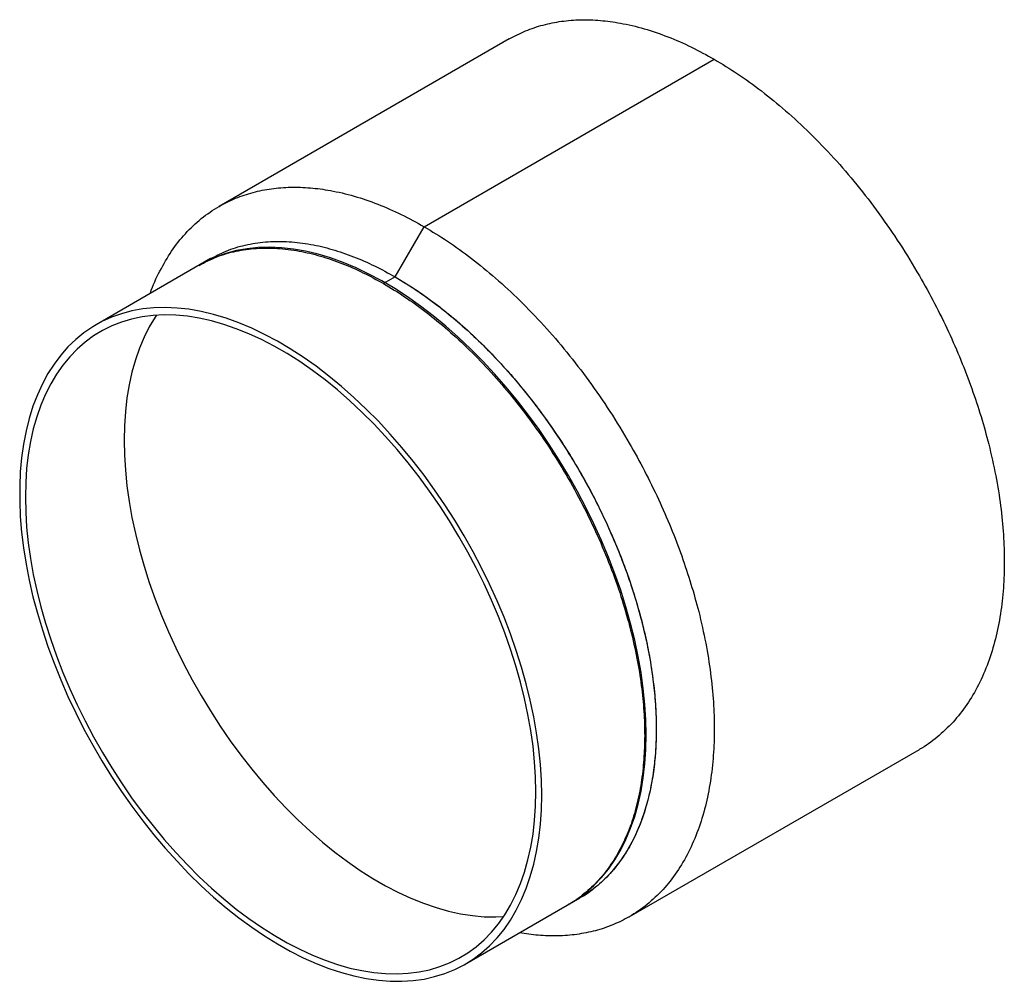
# Paper-space layout '_Isométrica' of a CAD drawing. Header units: millimetres. Extents: x -70 to 50, y -453 to -336.
import ezdxf

# ---------------------------------------------------------------- set-up
doc = ezdxf.new("R2010")
doc.units = ezdxf.units.MM

psp = doc.layouts.new('_Isométrica')

# ---------------------------------------------------------------- linework, layer by layer
at = {"color": 7, "linetype": 'Continuous', "lineweight": 25}
for p, q in [((-10.68, -337.88), (-46.03, -358.29)), ((-21.04, -360.77), (14.32, -340.36)), ((-24.57, -366.89), (-21.04, -360.77)), ((-47.07, -364.66), (-61.04, -372.72)), ((-24.57, -366.89), (-25.99, -367.71)), ((3.96, -444.9), (39.32, -424.49)), ((-16.04, -450.67), (-2.07, -442.61))]:
    psp.add_line(p, q, dxfattribs=at)
at = {"color": 7, "linetype": 'Continuous', "lineweight": 25, "flags": 128}
for points in [[(6.01, -422.72), (5.97, -420.88), (5.85, -419), (5.66, -417.08), (5.39, -415.13), (5.04, -413.16), (4.62, -411.17), (4.12, -409.15), (3.55, -407.13), (2.91, -405.1), (2.19, -403.07), (1.41, -401.04), (0.57, -399.02), (-0.35, -397.01), (-1.32, -395.02), (-2.36, -393.05), (-3.45, -391.11), (-4.6, -389.21), (-5.79, -387.34), (-7.04, -385.51), (-8.34, -383.73), (-9.67, -381.99), (-11.05, -380.32), (-12.46, -378.7), (-13.91, -377.14), (-15.38, -375.65), (-16.88, -374.24), (-18.4, -372.89), (-19.94, -371.62), (-21.49, -370.44), (-23.06, -369.33), (-24.63, -368.31), (-26.2, -367.38), (-27.78, -366.54), (-29.34, -365.79), (-30.9, -365.14), (-32.45, -364.58), (-33.98, -364.12), (-35.49, -363.76), (-36.98, -363.49), (-38.44, -363.33), (-39.87, -363.27), (-41.26, -363.31), (-42.62, -363.45), (-43.93, -363.68), (-45.21, -364.02), (-46.43, -364.46), (-47.6, -364.99), (-48.26, -365.35)], [(-6.72, -430.07), (-6.76, -428.23), (-6.87, -426.35), (-7.07, -424.43), (-7.34, -422.48), (-7.69, -420.51), (-8.11, -418.51), (-8.61, -416.5), (-9.18, -414.48), (-9.82, -412.45), (-10.53, -410.42), (-11.31, -408.39), (-12.16, -406.37), (-13.07, -404.36), (-14.05, -402.37), (-15.08, -400.4), (-16.18, -398.46), (-17.32, -396.56), (-18.52, -394.69), (-19.77, -392.86), (-21.06, -391.07), (-22.4, -389.34), (-23.78, -387.67), (-25.19, -386.05), (-26.63, -384.49), (-28.11, -383), (-29.61, -381.58), (-31.13, -380.24), (-32.67, -378.97), (-34.22, -377.78), (-35.79, -376.68), (-37.36, -375.66), (-38.93, -374.73), (-40.5, -373.89), (-42.07, -373.14), (-43.63, -372.48), (-45.18, -371.93), (-46.71, -371.47), (-48.22, -371.1), (-49.71, -370.84), (-51.17, -370.68), (-52.6, -370.62), (-53.99, -370.65), (-55.35, -370.79), (-56.66, -371.03), (-57.93, -371.37), (-59.16, -371.81), (-60.33, -372.34), (-61.45, -372.97), (-62.51, -373.7), (-63.52, -374.52), (-64.46, -375.43), (-65.34, -376.42), (-66.16, -377.51), (-66.91, -378.68), (-67.58, -379.93), (-68.19, -381.25), (-68.73, -382.65), (-69.19, -384.13), (-69.57, -385.67), (-69.88, -387.27), (-70.11, -388.93), (-70.27, -390.65), (-70.35, -392.42), (-70.35, -394.24), (-70.27, -396.1), (-70.11, -398), (-69.88, -399.93), (-69.57, -401.89), (-69.19, -403.88), (-68.73, -405.88), (-68.19, -407.9), (-67.58, -409.93), (-66.91, -411.96), (-66.16, -413.99), (-65.34, -416.02), (-64.46, -418.03), (-63.52, -420.03), (-62.51, -422.01), (-61.45, -423.96), (-60.33, -425.89), (-59.16, -427.78), (-57.93, -429.63), (-56.66, -431.43), (-55.35, -433.19), (-53.99, -434.9), (-52.6, -436.54), (-51.17, -438.13), (-49.71, -439.65), (-48.22, -441.11), (-46.71, -442.49), (-45.18, -443.8), (-43.63, -445.03), (-42.07, -446.17), (-40.5, -447.23), (-38.93, -448.21), (-37.36, -449.1), (-35.79, -449.89), (-34.22, -450.59), (-32.67, -451.2), (-31.13, -451.71), (-29.61, -452.12), (-28.11, -452.43), (-26.63, -452.64), (-25.19, -452.76), (-23.78, -452.77), (-22.4, -452.68), (-21.06, -452.49), (-19.77, -452.2), (-18.52, -451.82), (-17.32, -451.33), (-16.18, -450.75), (-15.08, -450.07), (-14.05, -449.3), (-13.07, -448.43), (-12.16, -447.48), (-11.31, -446.44), (-10.53, -445.31), (-9.82, -444.1), (-9.18, -442.81), (-8.61, -441.45), (-8.11, -440.01), (-7.69, -438.5), (-7.34, -436.93), (-7.07, -435.3), (-6.87, -433.61), (-6.76, -431.86), (-6.72, -430.07)], [(-7.42, -429.66), (-7.46, -427.84), (-7.58, -425.99), (-7.77, -424.1), (-8.04, -422.18), (-8.39, -420.24), (-8.81, -418.27), (-9.3, -416.29), (-9.87, -414.29), (-10.51, -412.29), (-11.21, -410.29), (-11.99, -408.29), (-12.83, -406.3), (-13.74, -404.32), (-14.7, -402.36), (-15.73, -400.43), (-16.81, -398.52), (-17.95, -396.64), (-19.14, -394.81), (-20.38, -393.01), (-21.66, -391.26), (-22.98, -389.56), (-24.34, -387.92), (-25.74, -386.33), (-27.17, -384.81), (-28.63, -383.36), (-30.11, -381.98), (-31.61, -380.67), (-33.13, -379.43), (-34.67, -378.28), (-36.21, -377.21), (-37.76, -376.23), (-39.31, -375.33), (-40.86, -374.53), (-42.41, -373.81), (-43.94, -373.2), (-45.46, -372.67), (-46.96, -372.25), (-48.45, -371.92), (-49.9, -371.69), (-51.33, -371.56), (-52.73, -371.53), (-54.09, -371.6), (-55.42, -371.77), (-56.7, -372.04), (-57.94, -372.41), (-59.12, -372.87), (-60.26, -373.44), (-61.34, -374.09), (-62.37, -374.84), (-63.34, -375.69), (-64.24, -376.62), (-65.09, -377.64), (-65.86, -378.74), (-66.57, -379.93), (-67.21, -381.19), (-67.77, -382.53), (-68.27, -383.94), (-68.69, -385.43), (-69.03, -386.97), (-69.3, -388.58), (-69.5, -390.25), (-69.61, -391.97), (-69.65, -393.74), (-69.61, -395.55), (-69.5, -397.4), (-69.3, -399.29), (-69.03, -401.21), (-68.69, -403.16), (-68.27, -405.12), (-67.77, -407.11), (-67.21, -409.1), (-66.57, -411.1), (-65.86, -413.1), (-65.09, -415.1), (-64.24, -417.09), (-63.34, -419.07), (-62.37, -421.03), (-61.34, -422.97), (-60.26, -424.87), (-59.12, -426.75), (-57.94, -428.59), (-56.7, -430.38), (-55.42, -432.13), (-54.09, -433.83), (-52.73, -435.47), (-51.33, -437.06), (-49.9, -438.58), (-48.45, -440.03), (-46.96, -441.42), (-45.46, -442.73), (-43.94, -443.96), (-42.41, -445.11), (-40.86, -446.18), (-39.31, -447.16), (-37.76, -448.06), (-36.21, -448.87), (-34.67, -449.58), (-33.13, -450.2), (-31.61, -450.72), (-30.11, -451.15), (-28.63, -451.47), (-27.17, -451.7), (-25.74, -451.83), (-24.34, -451.86), (-22.98, -451.79), (-21.66, -451.62), (-20.38, -451.35), (-19.14, -450.98), (-17.95, -450.52), (-16.81, -449.96), (-15.73, -449.3), (-14.7, -448.55), (-13.74, -447.71), (-12.83, -446.77), (-11.99, -445.76), (-11.21, -444.65), (-10.51, -443.47), (-9.87, -442.2), (-9.3, -440.86), (-8.81, -439.45), (-8.39, -437.97), (-8.04, -436.42), (-7.77, -434.81), (-7.58, -433.15), (-7.46, -431.43), (-7.42, -429.66)], [(-53.69, -371.57), (-53.84, -371.8), (-54.55, -372.99), (-55.19, -374.25), (-55.75, -375.59), (-56.25, -377), (-56.67, -378.49), (-57.01, -380.03), (-57.28, -381.64), (-57.47, -383.31), (-57.59, -385.03), (-57.63, -386.8), (-57.59, -388.61), (-57.47, -390.46), (-57.28, -392.35), (-57.01, -394.27), (-56.67, -396.22), (-56.25, -398.18), (-55.75, -400.17), (-55.19, -402.16), (-54.55, -404.16), (-53.84, -406.17), (-53.06, -408.16), (-52.22, -410.16), (-51.32, -412.13), (-50.35, -414.09), (-49.32, -416.03), (-48.24, -417.94), (-47.1, -419.81), (-45.91, -421.65), (-44.68, -423.44), (-43.4, -425.19), (-42.07, -426.89), (-40.71, -428.53), (-39.31, -430.12), (-37.88, -431.64), (-36.43, -433.09), (-34.94, -434.48), (-33.44, -435.79), (-31.92, -437.02), (-30.39, -438.17), (-28.84, -439.24), (-27.29, -440.23), (-25.74, -441.12), (-24.19, -441.93), (-22.65, -442.64), (-21.11, -443.26), (-19.59, -443.78), (-18.09, -444.21), (-16.61, -444.53), (-15.15, -444.76), (-13.72, -444.89), (-12.32, -444.92), (-11.37, -444.88)], [(-3.19, -443.25), (-2.36, -442.72), (-1.32, -441.95), (-0.35, -441.08), (0.57, -440.13), (1.41, -439.09), (2.19, -437.96), (2.91, -436.75), (3.55, -435.46), (4.12, -434.1), (4.62, -432.66), (5.04, -431.16), (5.39, -429.58), (5.66, -427.95), (5.85, -426.26), (5.97, -424.51), (6.01, -422.72)]]:
    psp.add_lwpolyline(points, dxfattribs=at)
at = {"color": 7, "linetype": 'Continuous', "lineweight": 25}
for points, knots in [([(-10.68, -337.88), (-10.02, -337.53), (-8.71, -336.84), (-6.56, -336.14), (-4.32, -335.68), (-1.99, -335.5), (0.41, -335.58), (2.99, -335.92), (5.75, -336.57), (8.64, -337.56), (11.5, -338.8), (13.39, -339.84), (14.32, -340.36)], [0, 0, 0, 0, 0.098305, 0.196421, 0.293957, 0.390634, 0.486191, 0.580383, 0.689332, 0.795756, 0.899386, 1, 1, 1, 1]), ([(14.32, -340.36), (15.27, -340.93), (17.19, -342.09), (20.1, -344.2), (23.05, -346.61), (26.01, -349.34), (28.91, -352.36), (31.73, -355.63), (34.42, -359.14), (36.98, -362.85), (39.23, -366.53), (41.2, -370.12), (42.89, -373.56), (44.4, -377.03), (45.73, -380.49), (46.86, -383.91), (47.85, -387.46), (48.66, -391.11), (49.26, -394.79), (49.6, -398.29), (49.71, -401.63), (49.6, -404.87), (49.24, -408.02), (48.62, -411.07), (47.74, -413.97), (46.57, -416.65), (45.14, -419.08), (43.46, -421.23), (41.51, -423.03), (40.11, -424.1), (39.32, -424.48), (39.32, -424.49)], [0, 0, 0, 0, 0.034154, 0.069348, 0.105505, 0.142528, 0.180304, 0.218012, 0.256183, 0.29467, 0.333315, 0.366115, 0.398817, 0.431326, 0.463548, 0.495397, 0.526792, 0.563104, 0.598576, 0.633116, 0.66665, 0.700804, 0.735998, 0.772155, 0.809179, 0.846954, 0.884663, 0.922834, 0.96132, 0.999966, 1, 1, 1, 1]), ([(-54.43, -368.91), (-54.43, -368.9), (-54.12, -367.9), (-53.27, -366.14), (-51.87, -363.69), (-50.18, -361.56), (-48.24, -359.72), (-46.18, -358.31), (-44.06, -357.26), (-41.92, -356.54), (-39.68, -356.09), (-37.34, -355.91), (-34.94, -355.99), (-32.36, -356.33), (-29.61, -356.98), (-26.71, -357.97), (-23.86, -359.21), (-21.97, -360.25), (-21.04, -360.77)], [0, 0, 0, 0, 0.001028, 0.073028, 0.1449, 0.217653, 0.291008, 0.364666, 0.427182, 0.489512, 0.551473, 0.612889, 0.673594, 0.73343, 0.802642, 0.87025, 0.936083, 1, 1, 1, 1]), ([(-21.04, -360.77), (-20.09, -361.34), (-18.16, -362.5), (-15.25, -364.61), (-12.3, -367.02), (-9.35, -369.75), (-6.45, -372.77), (-3.63, -376.04), (-0.93, -379.55), (1.62, -383.26), (3.88, -386.94), (5.84, -390.53), (7.53, -393.97), (9.05, -397.44), (10.37, -400.9), (11.5, -404.32), (12.5, -407.87), (13.31, -411.52), (13.9, -415.2), (14.24, -418.7), (14.36, -422.04), (14.24, -425.28), (13.88, -428.43), (13.27, -431.48), (12.38, -434.38), (11.22, -437.06), (9.79, -439.49), (8.11, -441.63), (6.17, -443.46), (4.11, -444.88), (1.98, -445.92), (-0.15, -446.64), (-2.4, -447.09), (-4.73, -447.27), (-7.07, -447.21), (-8.66, -446.97), (-9.43, -446.85)], [0, 0, 0, 0, 0.02867, 0.058213, 0.088565, 0.119644, 0.151354, 0.183008, 0.215051, 0.247357, 0.279798, 0.307332, 0.334783, 0.362072, 0.389121, 0.415857, 0.44221, 0.472692, 0.502469, 0.531463, 0.559613, 0.588283, 0.617826, 0.648178, 0.679257, 0.710968, 0.742621, 0.774664, 0.80697, 0.839411, 0.866945, 0.894396, 0.921685, 0.948734, 0.97547, 1, 1, 1, 1]), ([(-48.48, -365.48), (-47.77, -365.11), (-46.35, -364.37), (-43.99, -363.7), (-41.52, -363.36), (-38.95, -363.36), (-36.33, -363.68), (-33.7, -364.3), (-31.1, -365.19), (-28.53, -366.31), (-26.82, -367.24), (-25.99, -367.71)], [0, 0, 0, 0, 0.117956, 0.23551, 0.352067, 0.46716, 0.580357, 0.689313, 0.795744, 0.89938, 1, 1, 1, 1]), ([(-47.07, -364.66), (-46.36, -364.29), (-44.93, -363.56), (-42.58, -362.89), (-40.11, -362.54), (-37.53, -362.54), (-34.92, -362.86), (-32.29, -363.49), (-29.68, -364.38), (-27.11, -365.49), (-25.41, -366.43), (-24.57, -366.89)], [0, 0, 0, 0, 0.118001, 0.235549, 0.352101, 0.467188, 0.580379, 0.689329, 0.795754, 0.899385, 1, 1, 1, 1]), ([(-47.07, -364.66), (-46.36, -364.29), (-44.93, -363.56), (-42.58, -362.89), (-40.11, -362.54), (-37.53, -362.54), (-34.92, -362.86), (-32.29, -363.49), (-29.68, -364.38), (-27.11, -365.49), (-25.41, -366.43), (-24.57, -366.89)], [0, 0, 0, 0, 0.117956, 0.23551, 0.352067, 0.46716, 0.580357, 0.689313, 0.795744, 0.89938, 1, 1, 1, 1]), ([(-24.57, -366.89), (-23.17, -367.7), (-21.72, -368.64), (-18.79, -370.8), (-17.3, -372.01), (-14.33, -374.71), (-12.85, -376.19), (-9.95, -379.39), (-8.52, -381.11), (-5.8, -384.75), (-4.49, -386.66), (-2.04, -390.62), (-0.9, -392.66), (1.17, -396.81), (2.1, -398.9), (3.73, -403.08), (4.43, -405.16), (5.6, -409.22), (6.06, -411.21), (6.75, -415.04), (6.99, -416.88), (7.18, -419.5), (7.22, -420.35), (7.25, -421.6), (7.25, -422), (7.24, -422.81), (7.23, -423.22), (7.15, -425.24), (6.99, -426.83), (6.44, -429.93), (6.06, -431.43), (5.05, -434.27), (4.43, -435.6), (2.95, -438.05), (2.1, -439.16), (0.17, -441.1), (-0.91, -441.93), (-2.07, -442.61)], [0, 0, 0, 0, 0.0625, 0.0625, 0.125, 0.125, 0.1875, 0.1875, 0.25, 0.25, 0.3125, 0.3125, 0.375, 0.375, 0.4375, 0.4375, 0.5, 0.5, 0.5625, 0.5625, 0.625, 0.625, 0.65625, 0.65625, 0.671875, 0.671875, 0.6875, 0.6875, 0.75, 0.75, 0.8125, 0.8125, 0.875, 0.875, 0.9375, 0.9375, 1, 1, 1, 1]), ([(-24.57, -366.89), (-23.72, -367.41), (-21.99, -368.45), (-19.37, -370.35), (-16.71, -372.52), (-14.05, -374.98), (-11.44, -377.69), (-8.9, -380.64), (-6.48, -383.79), (-4.18, -387.13), (-2.03, -390.64), (-0.05, -394.29), (1.72, -398.01), (3.25, -401.76), (4.54, -405.47), (5.56, -409.09), (6.34, -412.57), (6.87, -415.88), (7.18, -419.03), (7.28, -422.04), (7.18, -424.95), (6.86, -427.79), (6.3, -430.53), (5.5, -433.14), (4.46, -435.56), (3.17, -437.74), (1.66, -439.68), (-0.1, -441.29), (-1.36, -442.27), (-2.07, -442.61), (-2.07, -442.61)], [0, 0, 0, 0, 0.034154, 0.069349, 0.105507, 0.142531, 0.180308, 0.218017, 0.256189, 0.294676, 0.333322, 0.37267, 0.411849, 0.450696, 0.489055, 0.526782, 0.563095, 0.598568, 0.633108, 0.666644, 0.700798, 0.735993, 0.772151, 0.809175, 0.846951, 0.88466, 0.922832, 0.961319, 0.999966, 1, 1, 1, 1]), ([(-25.99, -367.71), (-25.13, -368.22), (-23.4, -369.27), (-20.78, -371.17), (-18.13, -373.33), (-15.47, -375.79), (-12.85, -378.51), (-10.32, -381.46), (-7.89, -384.61), (-5.59, -387.95), (-3.44, -391.46), (-1.47, -395.1), (0.3, -398.83), (1.84, -402.57), (3.12, -406.29), (4.15, -409.9), (4.92, -413.38), (5.46, -416.7), (5.77, -419.85), (5.87, -422.86), (5.76, -425.77), (5.44, -428.61), (4.89, -431.35), (4.09, -433.96), (3.04, -436.37), (1.76, -438.56), (0.25, -440.49), (-1.52, -442.11), (-2.77, -443.08), (-3.49, -443.42), (-3.49, -443.42)], [0, 0, 0, 0, 0.034154, 0.069349, 0.105507, 0.142531, 0.180308, 0.218017, 0.256189, 0.294676, 0.333322, 0.37267, 0.411849, 0.450696, 0.489055, 0.526782, 0.563095, 0.598568, 0.633108, 0.666644, 0.700798, 0.735993, 0.772151, 0.809175, 0.846951, 0.88466, 0.922832, 0.961319, 0.999966, 1, 1, 1, 1])]:
    psp.add_open_spline(points, degree=3, knots=knots, dxfattribs=at)

doc.saveas('drawing.dxf')
